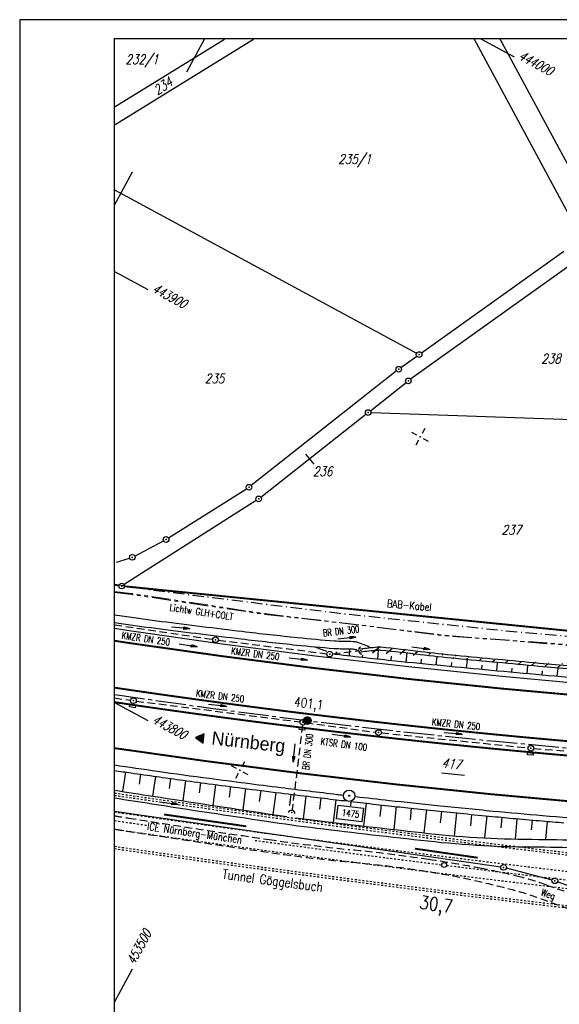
# Model space of a CAD drawing. Extents: x 0 to 1135, y 0 to 420.
# Tile 2 of 80: x 0 to 142, y 160 to 420. Entities that reach past the tile are written whole.
import ezdxf
from ezdxf.enums import TextEntityAlignment as Align

# ---------------------------------------------------------------- set-up
doc = ezdxf.new("R2010")
doc.units = 0
doc.header["$LTSCALE"] = 2
doc.header["$MEASUREMENT"] = 0
for name, pattern in [('ACAD_ISO03W100', [0.5, 0.25, -0.25]), ('ACAD_ISO05W100', [0.5, 0.25, -0.25]), ('ACHSE', [5.5, 4, -0.5, 0.5, -0.5]), ('AUSGEZOGEN', [0]), ('BAB-FM2', [2.6, 1.5, -0.5, 0.1, -0.5]), ('EinAusfädelung', [3.5, 2.5, -1]), ('GEMEINDE', [3.5, 2, -0.5, 0.5, -0.5]), ('GESTRICH-X2', [1.5, 1, -0.5]), ('PHANTOMX2', [5, 2.5, -0.5, 0.5, -0.5, 0.5, -0.5])]:
    doc.linetypes.add(name, pattern=pattern)
doc.layers.get('0').update_dxf_attribs({"color": 8, "linetype": 'AUSGEZOGEN'})
for name, color, linetype in [('ACHSETOP', 250, 'ACHSE'), ('BAB_FM', 8, 'BAB-FM2'), ('Bahnachse', 7, 'CONTINUOUS'), ('BOESCHG', 8, 'AUSGEZOGEN'), ('DURCHL', 200, 'GESTRICH-X2'), ('EINAUSF', 8, 'EinAusfädelung'), ('FBRTOP', 8, 'AUSGEZOGEN'), ('FLSTNR', 8, 'AUSGEZOGEN'), ('FLSTNR-BAB', 7, 'AUSGEZOGEN'), ('GEMEINGRZ', 8, 'GEMEINDE'), ('Gleisachsen', 7, 'CONTINUOUS'), ('GRABEN', 8, 'AUSGEZOGEN'), ('GRENZL', 8, 'AUSGEZOGEN'), ('GRENZL-BAB', 7, 'AUSGEZOGEN'), ('GRENZP', 8, 'AUSGEZOGEN'), ('GRENZP-BAB', 7, 'AUSGEZOGEN'), ('HEKT_B', 250, 'CONTINUOUS'), ('KANAL', 200, 'GESTRICH-X2'), ('Lichtwellenleiter COLT', 8, 'PHANTOMX2'), ('Lichtwellenleiter GLH', 8, 'PHANTOMX2'), ('MULDE', 8, 'AUSGEZOGEN'), ('NETZ', 250, 'AUSGEZOGEN'), ('PFEIL', 200, 'CONTINUOUS'), ('PFEILTOP', 8, 'AUSGEZOGEN'), ('PP', 8, 'AUSGEZOGEN'), ('RAHMEN', 250, 'AUSGEZOGEN'), ('RICHTUNG', 250, 'CONTINUOUS'), ('Rinne', 200, 'CONTINUOUS'), ('SCHRIFT', 8, 'AUSGEZOGEN'), ('SCHSYMBOL', 200, 'AUSGEZOGEN'), ('TEXTO', 200, 'CONTINUOUS'), ('TUNNEL', 15, 'CONTINUOUS'), ('WEG', 8, 'GESTRICH-X2')]:
    doc.layers.add(name, color=color, linetype=linetype)
doc.styles.add('ROMANS', font='romans.shx', dxfattribs={"width": 0.8})
doc.styles.add('UNIR-O', font='unir_o.shx')

# ---------------------------------------------------------------- blocks, each defined once
blk = doc.blocks.new('IKR')
at = {"color": 0}
for p, q in [((-2.5, 0), (-1, 0)), ((0, 1), (0, 2.5)), ((1, 0), (2.5, 0)), ((0, -2.5), (0, -1))]:
    blk.add_line(p, q, dxfattribs=at)
blk.add_circle((0, 0), 0.05, dxfattribs=at)
blk.add_point((0, 0), dxfattribs=at)
blk = doc.blocks.new('*X17')
at = {"color": 0}
for p, q in [((212.2338378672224, 257.3935923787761), (213.2417524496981, 258.4015069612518)), ((212.2358318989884, 257.4662970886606), (213.1690477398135, 258.3995129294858)), ((212.2367523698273, 257.3257962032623), (213.3095486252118, 258.3985924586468)), ((212.2437289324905, 257.2620620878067), (213.3732827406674, 258.3916158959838)), ((212.2440325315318, 257.5452083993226), (213.0901364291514, 258.3913122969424)), ((212.2541807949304, 257.201803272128), (213.4335415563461, 258.3811640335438)), ((212.2606187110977, 257.6325052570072), (213.0028395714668, 258.3747261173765)), ((212.2676832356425, 257.1445950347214), (213.4907497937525, 258.3676615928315)), ((212.283919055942, 257.0901201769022), (213.5452246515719, 258.3514257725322)), ((212.2898237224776, 257.732420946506), (212.9029238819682, 258.3455211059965)), ((212.3026459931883, 257.0381364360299), (213.5972083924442, 258.3326988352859)), ((212.3236761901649, 256.9884559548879), (213.6468888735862, 258.3116686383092)), ((212.3425626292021, 257.8558705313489), (212.7794742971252, 258.2927821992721)), ((212.3468627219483, 256.9409318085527), (213.6944130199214, 258.2884821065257)), ((212.3720904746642, 256.8954488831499), (213.7398959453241, 258.2632543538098)), ((212.3992698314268, 256.8519175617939), (213.7834272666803, 258.2360749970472)), ((212.4283322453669, 256.8102692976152), (213.8250755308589, 258.2070125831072)), ((212.4592271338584, 256.7704535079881), (213.864891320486, 258.1761176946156)), ((212.4919197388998, 256.7324354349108), (213.9029093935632, 258.1434250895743)), ((212.5263897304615, 256.6961947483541), (213.9391500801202, 258.1089550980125)), ((212.5626304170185, 256.6617247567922), (213.9736200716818, 258.0727144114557)), ((212.6006484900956, 256.6290321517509), (214.0063126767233, 258.0346963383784)), ((212.6404642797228, 256.5981372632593), (214.0372075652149, 257.9948805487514)), ((212.6821125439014, 256.5690748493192), (214.0662699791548, 257.9532322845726)), ((212.7256438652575, 256.5418954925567), (214.0934493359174, 257.9097009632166)), ((212.7711267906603, 256.5166677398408), (214.1186770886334, 257.8642180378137)), ((212.8186509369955, 256.4934812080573), (214.1418636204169, 257.8166938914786)), ((212.8683314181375, 256.4724510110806), (214.1628938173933, 257.7670134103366)), ((212.9203151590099, 256.4537240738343), (214.1816207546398, 257.7150296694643)), ((212.9747900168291, 256.437488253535), (214.1978565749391, 257.6605548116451)), ((213.0319982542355, 256.4239858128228), (214.2113590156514, 257.6033465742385)), ((213.0922570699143, 256.4135339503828), (214.2218108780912, 257.5430877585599)), ((213.1559911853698, 256.4065573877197), (214.2287874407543, 257.4793536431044)), ((213.2237873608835, 256.4036428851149), (214.2317019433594, 257.4115574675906)), ((213.2964920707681, 256.4056369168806), (214.2297079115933, 257.3388527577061)), ((213.3754033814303, 256.4138375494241), (214.22150727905, 257.2599414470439)), ((213.4627002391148, 256.43042372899), (214.2049210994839, 257.1726445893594)), ((213.5626159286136, 256.4596287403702), (214.1757160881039, 257.0727288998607)), ((213.6860655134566, 256.5123676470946), (214.1229771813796, 256.9492793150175))]:
    blk.add_line(p, q, dxfattribs=at)
blk = doc.blocks.new('SRMAST2')
at = {"color": 0}
blk.add_circle((0, 0), 0.9989724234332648, dxfattribs=at)
blk.add_point((0, 0), dxfattribs=at)
blk.add_blockref('*X17', (-213.2327699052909, -257.4025749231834))
blk = doc.blocks.new('PKT')
at = {"color": 0}
blk.add_circle((0, 0), 0.15, dxfattribs=at)
blk.add_point((0, 0), dxfattribs=at)
blk = doc.blocks.new('PP')
at = {"color": 0}
blk.add_circle((0, -0.0058763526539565), 1.493420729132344, dxfattribs=at)
blk.add_point((0, 0), dxfattribs=at)
blk = doc.blocks.new('RPFEIL')
at = {"color": 0}
for p, q in [((-0.001748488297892, -0.0004267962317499), (-1.25174848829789, -2.165490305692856)), ((-1.25174848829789, -2.165490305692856), (1.248251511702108, -2.165490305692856)), ((-1.151748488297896, -2.165490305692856), (-1.151748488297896, -1.992285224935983)), ((-1.051748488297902, -2.165490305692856), (-1.051748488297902, -1.81908014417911)), ((-0.9517484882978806, -2.165490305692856), (-0.9517484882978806, -1.645875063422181)), ((-0.8517484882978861, -2.165490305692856), (-0.8517484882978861, -1.472669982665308)), ((-0.7517484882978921, -2.165490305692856), (-0.7517484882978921, -1.299464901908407)), ((-0.6517484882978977, -2.165490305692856), (-0.6517484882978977, -1.126259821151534)), ((-0.5517484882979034, -2.165490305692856), (-0.5517484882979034, -0.9530547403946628)), ((-0.4517484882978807, -2.165490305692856), (-0.4517484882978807, -0.7798496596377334)), ((-0.3517484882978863, -2.165490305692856), (-0.3517484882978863, -0.6066445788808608)), ((-0.251748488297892, -2.165490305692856), (-0.251748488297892, -0.4334394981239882)), ((-0.1517484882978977, -2.165490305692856), (-0.1517484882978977, -0.2602344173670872)), ((-0.0517484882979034, -2.165490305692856), (-0.0517484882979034, -0.0870293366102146)), ((1.248251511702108, -2.165490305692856), (-0.001748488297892, -0.0004267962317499)), ((0.0482515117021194, -2.165490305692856), (0.0482515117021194, -0.0870293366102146)), ((0.1482515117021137, -2.165490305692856), (0.1482515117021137, -0.2602344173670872)), ((0.248251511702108, -2.165490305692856), (0.248251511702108, -0.4334394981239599)), ((0.3482515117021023, -2.165490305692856), (0.3482515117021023, -0.6066445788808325)), ((0.4482515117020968, -2.165490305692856), (0.4482515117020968, -0.7798496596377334)), ((0.5482515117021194, -2.165490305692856), (0.5482515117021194, -0.9530547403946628)), ((0.6482515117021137, -2.165490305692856), (0.6482515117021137, -1.126259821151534)), ((0.7482515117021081, -2.165490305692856), (0.7482515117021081, -1.299464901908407)), ((0.8482515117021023, -2.165490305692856), (0.8482515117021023, -1.47266998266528)), ((0.9482515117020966, -2.165490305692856), (0.9482515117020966, -1.645875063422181)), ((1.048251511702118, -2.165490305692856), (1.048251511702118, -1.819080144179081)), ((1.148251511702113, -2.165490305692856), (1.148251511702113, -1.992285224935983))]:
    blk.add_line(p, q, dxfattribs=at)
blk = doc.blocks.new('GST')
at = {"color": 0}
blk.add_circle((0, 0), 0.75, dxfattribs=at)
blk.add_point((0, 0), dxfattribs=at)
blk = doc.blocks.new('42')
at = {"color": 0}
blk.add_arc((-0.0246800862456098, -0.3106833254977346), 0.9100732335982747, 12.53630024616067, 167.4636997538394, dxfattribs=at)
blk.add_point((0, 0), dxfattribs=at)
blk = doc.blocks.new('10')
blk.add_blockref('GST', (0, 0))
blk = doc.blocks.new('40')
at = {"color": 0}
blk.add_arc((0.0246800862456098, 0.3106833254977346), 0.9100732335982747, 192.5363002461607, 347.4636997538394, dxfattribs=at)
blk.add_point((0, 0), dxfattribs=at)
blk = doc.blocks.new('17')
blk.add_lwpolyline([(-0.7551444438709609, -1.217819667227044), (0.7477110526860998, -1.217819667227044), (0.7477110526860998, -1.800570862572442), (-0.7551444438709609, -1.800570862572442)], close=True)
blk.add_blockref('GST', (0, 0))
blk = doc.blocks.new('PFEIL2')
at = {"color": 0}
for p, q in [((0.8796887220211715, 0.0024565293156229), (-2.401395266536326, -0.0115320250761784)), ((0.8808543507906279, -0.2709205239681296), (0.8785230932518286, 0.2758335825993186)), ((0.8785230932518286, 0.2758335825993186), (2.42908935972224, 0.0090619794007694)), ((0.9110887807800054, 0.2702307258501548), (0.878570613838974, 0.2646884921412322)), ((0.9651190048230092, 0.2609349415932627), (0.8786494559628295, 0.2461975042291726)), ((1.019149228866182, 0.2516391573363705), (0.8787282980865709, 0.2277065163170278)), ((1.073179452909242, 0.24234337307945), (0.8788071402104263, 0.2092155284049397)), ((1.127209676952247, 0.2330475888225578), (0.8788859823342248, 0.1907245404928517)), ((1.18123990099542, 0.2237518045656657), (0.8789648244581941, 0.1722335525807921)), ((1.235270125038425, 0.2144560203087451), (0.8790436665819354, 0.1537425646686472)), ((1.289300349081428, 0.2051602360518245), (0.8791225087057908, 0.1352515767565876)), ((1.34333057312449, 0.195864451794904), (0.8792013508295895, 0.1167605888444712)), ((1.397360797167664, 0.1865686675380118), (0.8792801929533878, 0.0982696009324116)), ((1.451391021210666, 0.1772728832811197), (0.8793590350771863, 0.0797786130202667)), ((1.505421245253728, 0.1679770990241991), (0.8794378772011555, 0.0612876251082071)), ((1.559451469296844, 0.1586813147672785), (0.8795167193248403, 0.0427966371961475)), ((1.613481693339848, 0.1493855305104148), (0.8795955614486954, 0.024305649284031)), ((1.66751191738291, 0.140089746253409), (0.8796744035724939, 0.005814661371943)), ((1.721542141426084, 0.1307939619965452), (0.8797532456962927, -0.0126763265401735)), ((1.775572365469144, 0.1214981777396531), (0.8798320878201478, -0.0311673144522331)), ((1.82960258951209, 0.1122023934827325), (0.8799109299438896, -0.0496583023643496)), ((1.883632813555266, 0.1029066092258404), (0.8799897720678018, -0.0681492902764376)), ((1.937663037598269, 0.0936108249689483), (0.8800686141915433, -0.08664027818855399)), ((1.991693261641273, 0.0843150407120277), (0.8801474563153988, -0.105131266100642)), ((2.045723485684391, 0.0750192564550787), (0.8802262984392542, -0.1236222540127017)), ((2.099753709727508, 0.0657234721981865), (0.8803051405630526, -0.1421132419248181)), ((2.153783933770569, 0.056427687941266), (0.8803839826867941, -0.1606042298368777)), ((2.207814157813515, 0.0471319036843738), (0.8804628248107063, -0.1790952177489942)), ((2.26184438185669, 0.0378361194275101), (0.8805416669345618, -0.1975862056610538)), ((2.315874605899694, 0.0285403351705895), (0.8806205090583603, -0.2160771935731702)), ((2.36990482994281, 0.0192445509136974), (0.8806993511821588, -0.2345681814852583)), ((2.423935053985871, 0.009948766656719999), (0.8807781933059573, -0.2530591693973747)), ((2.42908935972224, 0.0090619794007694), (0.8808543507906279, -0.2709205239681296))]:
    blk.add_line(p, q, dxfattribs=at)

msp = doc.modelspace()

# ---------------------------------------------------------------- hatches: boundary and pattern name
at = {"layer": 'Rinne'}
h = msp.add_hatch(dxfattribs=at)
h.set_pattern_fill('ANSI31', color=256, scale=20, style=0)
h.set_pattern_definition([(40.99817018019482, (89.9589409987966, 253.5696266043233), (-1.640087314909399, 1.886826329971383), [])])
edge = h.paths.add_edge_path()
edge.add_arc((208.5950619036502, 339.9719970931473), 96.97771242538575, 280.1565447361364, 282.4351047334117, ccw=False)
edge.add_arc((224.6587594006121, 250.3035645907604), 5.881773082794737, 270.8949320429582, 280.1565447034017, ccw=False)
edge.add_arc((220.0280886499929, 546.7465354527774), 302.3609090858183, 268.8916798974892, 270.8949320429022, ccw=False)
edge.add_arc((217.7846697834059, 430.7850910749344), 186.3777658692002, 266.3400648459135, 268.891679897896, ccw=False)
edge.add_arc((378.8372386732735, 2948.610652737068), 2709.348928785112, 265.7225181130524, 266.3400648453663, ccw=False)
edge.add_arc((299.629212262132, 1889.611170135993), 1647.39138933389, 264.9305544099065, 265.7225180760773, ccw=False)
edge.add_arc((604.639946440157, 5327.896635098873), 5099.17911260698, 264.73880457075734, 264.93055440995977, ccw=False)
edge.add_arc((918.8401520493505, 8739.995723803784), 8525.714091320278, 264.59051198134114, 264.73880464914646, ccw=False)
edge.add_arc((145.9545650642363, 578.1464583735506), 327.3523304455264, 262.9390425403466, 264.59051198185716, ccw=False)
edge.add_arc((55.75300562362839, -150.0803405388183), 406.4395964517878, 82.93904231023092, 84.421141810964)
edge.add_arc((94.7475632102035, 249.1336711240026), 5.325644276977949, 84.42114181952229, 95.12000275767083)
edge.add_arc((103.5768144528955, 150.5924011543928), 104.2616719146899, 95.12000273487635, 97.53469768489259)
edge.add_arc((208.572778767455, 339.7670011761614), 97.58169734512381, 280.15654473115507, 282.45512479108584, ccw=False)
edge.add_arc((224.7222150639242, 249.6199699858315), 5.999540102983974, 270.8769184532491, 280.1565447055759, ccw=False)
edge.add_arc((220.0990100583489, 551.6656743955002), 308.0806245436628, 268.8916799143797, 270.8769184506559, ccw=False)
edge.add_arc((217.740690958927, 429.7650735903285), 186.1572135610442, 266.3376899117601, 268.891679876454, ccw=False)
edge.add_arc((379.9730995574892, 2964.386530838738), 2725.965333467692, 265.72251808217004, 266.33768991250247, ccw=False)
edge.add_arc((299.3206520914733, 1886.07538980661), 1644.642192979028, 264.93052343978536, 265.72251811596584, ccw=False)
edge.add_arc((605.7222366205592, 5340.018240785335), 5112.148955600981, 264.73880466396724, 264.9305234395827, ccw=False)
edge.add_arc((915.1191448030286, 8699.955073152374), 8486.30099193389, 264.59000314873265, 264.7388045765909, ccw=False)
edge.add_arc((145.7915324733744, 576.4475188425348), 326.4456035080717, 262.9351186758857, 264.59000314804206, ccw=False)
edge.add_arc((56.34480792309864, -145.2801117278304), 400.8036586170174, 82.93511893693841, 84.42861615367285)
edge.add_arc((94.75085405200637, 248.4397378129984), 5.215053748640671, 84.42861614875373, 95.12000271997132)
edge.add_arc((103.5480775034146, 150.2559229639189), 103.7921942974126, 95.12000274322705, 97.51322144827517)

# ---------------------------------------------------------------- linework, layer by layer
at = {"layer": 'ACHSETOP', "flags": 128}
msp.add_lwpolyline([(25, 241.9941527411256), (26.314543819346, 241.7909028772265), (51.06727667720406, 238.2822102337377), (75.86134127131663, 235.0854016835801), (100.6940987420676, 232.2019042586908), (125.5619588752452, 229.6313857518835), (150.4600478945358, 227.3753449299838), (175.3842999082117, 225.4325699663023), (200.3311964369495, 223.8049635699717), (225.2957919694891, 222.4917895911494), (250.2758515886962, 221.4931197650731), (275.2669054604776, 220.809097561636), (300.2636041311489, 220.4403421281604), (316.9935411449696, 220.3709338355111), (325.2632105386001, 220.3712807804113), (350.263685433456, 220.3710979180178), (375.2632807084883, 220.3713907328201), (400.2637556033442, 220.3712078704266), (425.2633508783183, 220.3715006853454), (575.2630857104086, 220.370950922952), (825.2634365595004, 220.3715006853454), (950, 220.3712505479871)], dxfattribs=at)
at = {"layer": 'BAB_FM', "flags": 128}
msp.add_lwpolyline([(25.00000000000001, 271.0979415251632), (34.60650354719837, 269.5900538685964), (53.6620264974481, 267.2282782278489), (84.23978953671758, 263.4384155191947), (131.3679701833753, 258.4771539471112), (180.7608200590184, 254.3985690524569), (220.6055014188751, 250.6089295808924), (233.2348552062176, 249.7463919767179), (240.207857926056, 248.5728362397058), (280.2576121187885, 250.0785550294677), (329.2941249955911, 249.9776080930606), (389.8676164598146, 253.1895780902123)], dxfattribs=at)
at = {"layer": 'Bahnachse', "linetype": 'Continuous'}
msp.add_circle((111.9598937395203, 196.9925468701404), 0.6500000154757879, dxfattribs=at)
at = {"layer": 'Bahnachse', "linetype": 'ACAD_ISO05W100'}
for start, end in [(261.7449423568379, 261.8594334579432), (262.2324242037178, 262.8791266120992), (262.8960565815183, 264.1812766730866)]:
    msp.add_arc((656.751929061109, 4563.135180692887), 4400.000104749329, start, end, dxfattribs=at)
at = {"layer": 'BOESCHG'}
for p, q in [((83.46934629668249, 252.528214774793), (83.55699790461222, 253.2443755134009)), ((86.94991748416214, 252.1194327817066), (87.11866966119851, 253.9551416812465)), ((90.43302451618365, 252.3925106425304), (90.35485063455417, 251.731989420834)), ((94.5398038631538, 253.6505192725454), (94.35379758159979, 251.2926628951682)), ((97.99850734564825, 252.130581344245), (97.8716442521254, 250.9202025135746)), ((102.1014416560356, 252.9041481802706), (101.8268691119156, 250.5147574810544)), ((110.0461704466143, 251.9658579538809), (109.7985622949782, 249.7181731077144)), ((105.9312730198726, 251.2718612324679), (105.7895281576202, 250.1155221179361)), ((113.9159254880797, 250.4398462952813), (113.807161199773, 249.327459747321)), ((118.0067745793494, 251.1741301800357), (117.7964798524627, 248.9451671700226)), ((121.8845398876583, 249.6846497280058), (121.7799017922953, 248.5699479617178)), ((125.9717575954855, 250.4264499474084), (125.7638903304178, 248.2007820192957)), ((133.9374419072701, 249.6862786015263), (133.7321621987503, 247.4657081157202)), ((129.8512648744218, 248.9442796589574), (129.7480172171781, 247.8331336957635)), ((137.8185208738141, 248.2087674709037), (137.7164936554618, 247.0984897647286)), ((141.9039075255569, 248.9545722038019), (141.7013708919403, 246.7314455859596)), ((27.23071207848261, 216.3785313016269), (27.97805937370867, 221.5095504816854)), ((31.56370945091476, 218.3481032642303), (31.93669834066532, 220.9358235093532)), ((35.15202260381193, 215.1463621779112), (35.89623355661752, 220.3683159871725)), ((39.48937356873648, 217.1720267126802), (39.85705057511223, 219.8098441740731)), ((43.08996838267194, 213.9242973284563), (43.81956281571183, 219.2635245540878)), ((47.41918199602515, 216.0213997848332), (47.78326675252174, 218.7259095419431)), ((51.02118398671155, 212.7113570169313), (51.74804205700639, 218.1962543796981)), ((55.35111736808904, 214.8913556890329), (55.71393346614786, 217.6750231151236)), ((58.95544059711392, 211.5060375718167), (59.68092773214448, 217.1622518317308)), ((63.28504769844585, 213.7816720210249), (63.64885346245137, 216.6567343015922)), ((66.88788072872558, 210.311237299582), (67.61763172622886, 216.157954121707)), ((71.22175281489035, 212.7043497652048), (71.58719548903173, 215.6654603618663)), ((74.82826751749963, 209.2087387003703), (75.55738113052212, 215.1780038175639)), ((79.1677353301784, 211.7016847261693), (79.52824536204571, 214.6961125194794)), ((82.79013168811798, 208.2244718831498), (83.5000403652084, 214.2219573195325)), ((87.33521019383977, 212.5743158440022), (87.47275257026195, 213.7555479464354)), ((90.75767621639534, 207.2795453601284), (91.44634674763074, 213.2967139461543)), ((95.08271611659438, 209.831736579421), (95.420906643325, 212.846326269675)), ((98.73375417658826, 206.361429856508), (99.39649329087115, 212.4050978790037)), ((103.0491172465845, 208.9434793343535), (103.3732465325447, 211.9745143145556)), ((106.712642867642, 205.470810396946), (107.3509830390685, 211.5530983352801)), ((111.0165972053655, 208.0945821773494), (111.3295525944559, 211.1396239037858)), ((114.7027447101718, 204.6864101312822), (115.3091001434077, 210.7356774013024)), ((118.9980164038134, 207.362766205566), (119.2896290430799, 210.3415149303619)), ((122.714531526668, 204.1423656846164), (123.2710132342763, 209.9560847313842)), ((126.9919345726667, 206.7706241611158), (127.2532793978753, 209.579886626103)), ((130.7525133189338, 203.8412880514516), (131.2366213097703, 209.2152604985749)), ((134.9983356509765, 206.3217747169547), (135.2209161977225, 208.8611882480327)), ((138.8040156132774, 203.7683228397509), (139.2060861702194, 208.5171161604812))]:
    msp.add_line(p, q, dxfattribs=at)
for points in [[(81.03044874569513, 253.3217175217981, -0.004653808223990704), (77.97417315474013, 254.4725353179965)], [(229.6852312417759, 241.9945824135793, 0.004075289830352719), (227.8227213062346, 241.6521110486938, 0.006640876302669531), (226.6844946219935, 241.4174951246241, 0.01068670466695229), (223.9471690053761, 240.7536247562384, -0.04308933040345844), (223.2578471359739, 240.6330411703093, -0.03591564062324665), (222.5287515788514, 240.6219196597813, -0.003250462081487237), (214.4980320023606, 241.1289177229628, -0.000401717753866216), (185.7077605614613, 243.1577478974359, -0.001283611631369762), (176.6997653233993, 243.8230560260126, -0.0007044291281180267), (161.4176389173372, 245.0128685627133, -0.001223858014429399), (152.6242388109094, 245.7316200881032, -0.00192090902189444), (151.2987747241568, 245.8483570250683, -9.444416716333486e-05), (124.3499210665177, 248.3313146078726, -0.002559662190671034), (99.1495342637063, 250.7881471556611, -0.004108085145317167), (83.46934629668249, 252.528214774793, -0.03809484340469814), (83.00691341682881, 252.6194965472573, -0.00733839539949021)]]:
    msp.add_lwpolyline(points, format="xyb", dxfattribs=at)
for centre, radius, start, end in [((475.4662126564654, 3293.803556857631), 3104.712920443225, 261.657445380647, 261.7389440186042), ((390.9408473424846, 2711.633344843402), 2516.438585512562, 261.7389440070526, 261.8948839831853), ((214.1153513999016, 1469.987441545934), 1262.264831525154, 261.8948839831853, 262.1723018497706), ((315.9592272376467, 2210.802163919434), 2010.047305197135, 262.1723015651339, 262.3921413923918), ((296.6860199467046, 2066.507166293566), 1864.470854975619, 262.3921413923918, 262.6679604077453), ((359.4186696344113, 2554.048782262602), 2356.031850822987, 262.6679603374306, 262.9133246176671), ((463.3646517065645, 3390.162254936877), 3198.581853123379, 262.9133246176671, 263.0622037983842), ((318.894090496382, 2202.889173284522), 2002.551287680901, 263.0622035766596, 263.2503608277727), ((330.8393275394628, 2303.819417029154), 2104.185941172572, 263.2503608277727, 263.3225544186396), ((330.8393275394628, 2303.819417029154), 2104.185941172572, 263.3521294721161, 263.4473400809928), ((294.7185190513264, 1989.360931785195), 1787.659715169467, 263.4473398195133, 263.6610475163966), ((258.7054367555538, 1665.179306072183), 1461.483890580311, 263.6610475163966, 263.889334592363), ((319.9191587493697, 2236.963202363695), 2036.535143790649, 263.8893346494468, 264.0827238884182), ((274.0425955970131, 1794.330223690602), 1591.531084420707, 264.0827238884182, 264.3397884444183), ((299.8243432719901, 2054.45770180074), 1852.933080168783, 264.3397883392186, 264.5780311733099), ((252.3589801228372, 1554.373275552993), 1350.601124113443, 264.5780311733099, 264.842290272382), ((279.881239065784, 1859.285276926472), 1656.752725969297, 264.8422903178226, 265.080887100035), ((223.9958585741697, 1209.955754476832), 1005.022717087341, 265.080887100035, 265.4072782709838)]:
    msp.add_arc(centre, radius, start, end, dxfattribs=at)
at = {"layer": 'DURCHL'}
for p, q in [((82.50268098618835, 252.7315081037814), (89.1963620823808, 253.4817949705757)), ((74.61841666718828, 233.9063624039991), (71.85721858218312, 211.5669503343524))]:
    msp.add_line(p, q, dxfattribs=at)
at = {"layer": 'EINAUSF', "flags": 128}
msp.add_lwpolyline([(25, 227.8372877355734, 0.5, 0.5, 0), (49.18964394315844, 224.4084127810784, 0.5, 0.5, 0), (74.15875015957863, 221.189035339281, 0.5, 0.5, 0), (99.16691141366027, 218.285170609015, 0.5, 0.5, 0), (124.2104809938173, 215.6964895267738, 0.5, 0.5, 0), (149.2843321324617, 213.4245227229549, 0.5, 0.5, 0), (174.3845488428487, 211.4680318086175, 0.5, 0.5, 0), (199.5077309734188, 209.8289240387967, 0.5, 0.5, 0), (224.6484370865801, 208.5064863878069, 0.5, 0.5, 0), (249.8046824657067, 207.5007728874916, 0.5, 0.5, 0), (274.9721167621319, 206.8119230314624, 0.5, 0.5, 0), (287.5844766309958, 206.6258634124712, 0.5, 0.5, 0)], format="xyseb", dxfattribs=at)
at = {"layer": 'FBRTOP', "const_width": 0.5}
for points in [[(213.098676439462, 224.8790697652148, 1.104593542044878e-05), (225.3775286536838, 224.2722271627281, 0.001406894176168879)], [(25, 243.7880915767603, 0.0002012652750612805), (26.5757911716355, 243.5539639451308, 0.000785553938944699), (32.75321331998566, 242.6485934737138, 0.0007855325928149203), (38.93361786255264, 241.7626138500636, 0.0007854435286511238), (45.11663928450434, 240.8960762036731, 0.0007849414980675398), (51.3063071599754, 240.0484205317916, 0.0007881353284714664), (57.49728223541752, 239.2204204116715, 0.0007874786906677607), (63.6959990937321, 238.4112595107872, 0.0007890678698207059), (69.88778820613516, 237.6228507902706, 0.0007895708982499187), (76.07809031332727, 236.854484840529, 0.0007889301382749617), (82.26341055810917, 236.1065574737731, 0.0007880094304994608), (88.45828693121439, 235.3772906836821, 0.0007887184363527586), (94.66513526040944, 234.666451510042, 0.0007869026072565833), (100.8885173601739, 233.9735803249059, 0.0007878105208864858), (107.1142017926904, 233.3002962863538, 0.0007893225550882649), (113.3300516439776, 232.6479048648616, 0.0007888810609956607), (119.5383246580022, 232.0161138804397, 0.0007907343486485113), (125.7340108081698, 231.4053738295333, 0.0007888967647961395), (131.9330436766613, 230.8140724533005, 0.0007877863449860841), (138.1426487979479, 230.241516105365, 0.0007871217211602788), (144.3701884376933, 229.6870827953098, 0.0007858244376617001)], [(25, 239.9640717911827, 0.0001300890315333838), (26.0213848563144, 239.8124650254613, 0.001571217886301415), (38.40276875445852, 238.0177002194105, 0.001570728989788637), (50.79904342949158, 236.3002391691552, 0.001575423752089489), (63.21237580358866, 234.659954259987, 0.001577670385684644), (75.6181139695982, 233.100206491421, 0.001579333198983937), (88.02194878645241, 231.6201918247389, 0.001574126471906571), (100.4759291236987, 230.2137994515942, 0.001575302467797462), (112.9412405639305, 228.8855904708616, 0.001581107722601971), (125.368890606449, 227.6406862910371, 0.001578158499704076), (137.8012164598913, 226.474606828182, 0.001571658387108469), (150.2920884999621, 225.3823703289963, 0.00157193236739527), (162.789599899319, 224.3686856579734, 0.001578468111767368), (175.2414783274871, 223.4376359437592, 0.001581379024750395), (187.7093965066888, 222.5845844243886, 0.001577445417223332), (200.2135585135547, 221.8083864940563, 0.001571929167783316), (212.7172549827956, 221.1112486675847, 0.001574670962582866), (225.2033127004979, 220.4938891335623, 0.001261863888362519), (235.219960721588, 220.0555755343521, 0.001573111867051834)]]:
    msp.add_lwpolyline(points, format="xyb", dxfattribs=at)
at = {"layer": 'FBRTOP'}
msp.add_lwpolyline([(25, 259.4491258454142), (28.84303987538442, 258.8549293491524), (53.38078843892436, 255.3767106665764), (77.9591767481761, 252.2077102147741), (102.5758117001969, 249.3493082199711), (127.2271726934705, 246.8011686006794), (151.9086976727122, 244.5647508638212), (176.6161360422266, 242.6388759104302), (201.3458235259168, 241.0254408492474), (226.093425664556, 239.7236810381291), (228.8709512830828, 239.6126392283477)], dxfattribs=at)
at = {"layer": 'FBRTOP', "const_width": 0.5}
msp.add_lwpolyline([(25, 256.1605077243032), (28.366656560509, 255.6399678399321), (52.94490941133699, 252.1560076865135), (77.56393238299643, 248.9817680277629), (102.2212860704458, 246.1186379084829), (126.9134367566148, 243.5662819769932), (151.6357636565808, 241.3261671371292), (176.3840509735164, 239.3971081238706), (201.1546619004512, 237.7810031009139), (225.9431468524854, 236.4770927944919), (250.7470207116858, 235.4854666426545), (275.5616941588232, 234.8062720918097), (300.3959027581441, 234.4399137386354), (317.0222885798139, 234.3709350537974), (325.2626231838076, 234.3712807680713), (350.2637878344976, 234.3710979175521), (375.2631167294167, 234.3713907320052), (400.2638580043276, 234.3712078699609), (425.2631868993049, 234.3715006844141), (575.2631370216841, 234.3709509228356), (825.2634057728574, 234.3715006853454), (950, 234.3712505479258)], dxfattribs=at)
at = {"layer": 'FBRTOP'}
for points in [[(25, 223.3996431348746, 0.001011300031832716), (36.35245640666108, 221.7574658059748, 0.002507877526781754), (50.03339775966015, 219.8766716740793, 0.001817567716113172), (68.9320294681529, 217.4449588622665, 0.001622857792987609), (83.70131894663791, 215.6477921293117, 0.0001933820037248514), (85.23629109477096, 215.4666684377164, 0.002119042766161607)], [(88.62849852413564, 215.0706636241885, 0.001117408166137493), (97.50237881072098, 214.0625095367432, 0.002119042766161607), (110.1150206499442, 212.7122323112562, 0.001811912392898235), (124.8775246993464, 211.2490915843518, 0.002573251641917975), (137.9380033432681, 210.0702141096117, 0.002357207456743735), (152.2074903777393, 208.9239427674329, 0.003138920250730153), (169.3309969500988, 207.7376878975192, 0.004672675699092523), (180.8450803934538, 207.1206019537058, 0.001093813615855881), (185.3548087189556, 206.9310372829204, -0.0002219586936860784), (207.5803765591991, 206.0356148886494, -0.001109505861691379), (212.7371423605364, 205.8141035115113, -0.0004566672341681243), (225.2641153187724, 205.2366846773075)]]:
    msp.add_lwpolyline(points, format="xyb", dxfattribs=at)
at = {"layer": 'FLSTNR'}
msp.add_line((75.34480033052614, 305.4018436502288), (77.60008177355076, 302.7803071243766), dxfattribs=at)
at = {"layer": 'FLSTNR-BAB'}
msp.add_line((111.263055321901, 221.3301751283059), (117.3020620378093, 220.7439450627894), dxfattribs=at)
at = {"layer": 'GEMEINGRZ', "const_width": 0.5}
for points in [[(38.06586970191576, 210.3351834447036), (59.76146993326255, 207.2054168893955)], [(104.2416951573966, 201.3138470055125), (120.8093116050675, 198.9238337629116)]]:
    msp.add_lwpolyline(points, dxfattribs=at)
at = {"layer": 'Gleisachsen', "linetype": 'ACAD_ISO03W100'}
for radius, start, end in [(4397.750104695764, 261.7406893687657, 264.5714561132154), (4402.250104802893, 261.7491909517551, 264.6538934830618)]:
    msp.add_arc((656.751929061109, 4563.135180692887), radius, start, end, dxfattribs=at)
at = {"layer": 'GRABEN'}
for points in [[(25, 216.7286465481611, 0.0006819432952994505), (35.12385429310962, 215.1507131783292, 0.0009513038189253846), (65.43107781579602, 210.5282932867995, 0.002658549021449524), (70.4536447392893, 209.7993223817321, 0.003155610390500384)], [(25, 214.7040801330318, 0.0006610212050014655), (34.81854278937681, 213.1741543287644, 0.0009513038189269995), (65.13328973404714, 208.5505869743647, 0.006970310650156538), (78.37238804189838, 206.7455029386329, 0.003155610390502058), (107.6407198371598, 203.357082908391, 0.02747788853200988), (136.8907599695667, 201.7759084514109, -0.03212440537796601), (161.6814307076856, 200.2048240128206, -0.02037850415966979), (173.3553908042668, 198.2217243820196, 0.03259041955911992), (180.8671744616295, 197.1335538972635), (201.0500216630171, 195.5418096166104), (220.0446267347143, 194.0437774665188)], [(72.71322371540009, 209.4891299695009, 0.003116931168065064), (78.61492751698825, 208.7307421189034, 0.003155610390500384), (107.8581821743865, 205.3452252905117, 0.02747788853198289), (136.8888852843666, 203.7759075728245, -0.03212440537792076), (161.9357723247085, 202.188585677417, -0.02037850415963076), (173.7703911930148, 200.1781943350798, 0.03259041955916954), (181.0244185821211, 199.1273628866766), (201.2072657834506, 197.5356186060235), (220.2018708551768, 196.0375864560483)]]:
    msp.add_lwpolyline(points, format="xyb", dxfattribs=at)
at = {"layer": 'GRENZL'}
for p, q in [((25.18117430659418, 392.3585185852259), (61.63652495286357, 414.8878126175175)), ((25.19097610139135, 397.0662188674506), (53.97798699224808, 414.866865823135)), ((119.7745741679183, 415), (145.971, 366.449)), ((150.874, 370.006), (126.6409202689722, 415)), ((24.99999999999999, 375.1224858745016), (104.696, 332.006)), ((105.966, 332.085), (143.551, 358.93)), ((146.069, 355.829), (103.126, 325.151)), ((100.576, 328.235), (104.745, 331.213)), ((99.37700000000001, 327.335), (61.074, 297.114)), ((92.51799999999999, 316.83), (101.926, 324.251)), ((63.629, 294.038), (91.34, 315.901)), ((92.679, 316.34), (177.161, 313.47)), ((39.246, 283.276), (59.85100000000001, 296.249)), ((62.407, 293.171), (27.534, 271.001)), ((30.362, 278.519), (37.948, 282.526)), ((25.547, 276.875), (28.983, 277.946))]:
    msp.add_line(p, q, dxfattribs=at)
at = {"layer": 'GRENZL-BAB'}
for p, q in [((25, 211.1931813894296), (126.895, 196.494)), ((140.427, 193.042), (128.362, 196.197)), ((156.703, 187.011), (141.855, 192.589))]:
    msp.add_line(p, q, dxfattribs=at)
at = {"layer": 'GRENZL-BAB', "const_width": 0.5}
for points in [[(26.162, 270.729), (25, 270.9339063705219)], [(27.647, 270.524), (223.581, 250.891)]]:
    msp.add_lwpolyline(points, dxfattribs=at)
at = {"layer": 'KANAL'}
for p, q in [((25, 260.3688438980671), (50.91197053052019, 256.5285882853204)), ((52.40130068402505, 256.3268639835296), (81.02094980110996, 252.7517737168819)), ((82.50268098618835, 252.7315081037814), (89.19636208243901, 253.4817949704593)), ((25, 241.0818753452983), (29.2544227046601, 240.4580157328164)), ((30.7442285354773, 240.2571710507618), (73.95548072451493, 234.7586409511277)), ((75.44528655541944, 234.5577962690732), (93.90549191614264, 232.0349990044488)), ((95.4100437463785, 231.8614225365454), (134.0841199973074, 227.8933627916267)), ((135.5761496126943, 227.7618005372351), (173.6611613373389, 224.6090983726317))]:
    msp.add_line(p, q, dxfattribs=at)
at = {"layer": 'Lichtwellenleiter COLT', "lineweight": 0, "flags": 128}
msp.add_lwpolyline([(498.2379874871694, 253.8036884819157), (415.8931360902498, 250.3198932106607), (293.8287200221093, 246.6697751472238), (291.0587475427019, 246.5908925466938), (247.3598615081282, 248.3559419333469), (206.4599367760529, 252.5806873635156), (202.5115109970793, 251.5713614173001), (195.8429119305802, 250.682456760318), (112.1250500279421, 257.6180608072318), (64.56335462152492, 263.3273723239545), (29.41558137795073, 268.6614965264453), (24.99999999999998, 269.1585893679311)], dxfattribs=at)
at = {"layer": 'Lichtwellenleiter GLH', "flags": 128}
msp.add_lwpolyline([(25.00000000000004, 268.9509480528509), (29.42269700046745, 268.4370987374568), (64.70191527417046, 263.1694516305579), (88.02579108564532, 260.5755576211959), (112.1776231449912, 257.5134612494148), (165.0923469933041, 253.7080238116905), (197.9630694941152, 250.2555552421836), (208.3511683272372, 252.8698849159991)], dxfattribs=at)
at = {"layer": 'MULDE'}
for points in [[(313.8830371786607, 241.0600698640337, 0.0007048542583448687), (321.2967065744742, 241.002547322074, 0.0003457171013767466), (336.4120369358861, 240.917028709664, 0.0001315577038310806), (344.3553638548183, 240.8796699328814, 0.0001528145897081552), (351.1937716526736, 240.8513970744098, 0.0002694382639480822), (368.1304021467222, 240.7956771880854, 0.0002858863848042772), (384.0926527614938, 240.7608915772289, 9.221852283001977e-05), (397.2013274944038, 240.7422375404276, 0.0002434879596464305), (402.1661050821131, 240.7385060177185, 4.586932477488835e-06), (413.4317577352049, 240.7356282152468, 6.362672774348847e-06), (421.5533170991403, 240.7337205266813, 3.484569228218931e-07), (450.3586424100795, 240.7273410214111, 6.695385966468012e-06)], [(463.1691870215, 240.7248326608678, 5.815762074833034e-06), (493.0581315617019, 240.7194016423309, 2.464392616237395e-05)], [(92.59595856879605, 254.2742078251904, 0.04561854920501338), (88.94185983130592, 255.7474332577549, 0.05772437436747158), (88.01999722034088, 255.9120831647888, 0.01890946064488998), (85.19101074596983, 255.978879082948, -0.02327307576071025), (83.0469933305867, 256.0482197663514, -0.00597639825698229), (73.2907825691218, 256.9367290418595, -0.003986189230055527), (58.67348982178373, 258.5621805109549, -0.002206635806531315), (37.40217764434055, 261.1946601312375, -0.00479253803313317), (27.64090688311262, 262.5416719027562, -0.0006622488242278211), (25, 262.9355103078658, -0.001709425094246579)], [(89.04774408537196, 253.6135283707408, 0.009115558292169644), (88.36600320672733, 253.8321293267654, 0.05772437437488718), (87.89723187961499, 253.9158545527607, 0.01890946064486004), (85.21942488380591, 253.9790809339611, -0.02327307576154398), (82.889420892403, 254.0544366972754, -0.005976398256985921), (73.08559769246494, 254.9472820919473, -0.003986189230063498), (58.43661128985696, 256.5762579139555, -0.002206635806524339), (37.1477797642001, 259.210905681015, -0.004792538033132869), (27.34852949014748, 260.563158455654, -0.0005877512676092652), (25, 260.9130369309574, -0.001709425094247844)]]:
    msp.add_lwpolyline(points, format="xyb", dxfattribs=at)
at = {"layer": 'NETZ'}
for p, q in [((48.777, 414.98), (44.02, 406.184)), ((121.662, 414.98), (130.458, 410.223)), ((25.02, 371.05), (29.777, 379.846)), ((25.02, 353.556), (33.816, 348.8)), ((25.02, 239.871), (33.816, 235.114)), ((25.02, 160.823), (29.777, 169.619))]:
    msp.add_line(p, q, dxfattribs=at)
at = {"layer": 'PP', "flags": 128}
msp.add_lwpolyline([(83.55838588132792, 209.198792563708), (83.98728316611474, 212.773152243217), (90.68920756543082, 211.9689698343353), (90.26031028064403, 208.3946101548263)], close=True, dxfattribs=at)
at = {"layer": 'RAHMEN'}
for p, q in [((1135, 420), (0, 420)), ((0, 420), (0, 0))]:
    msp.add_line(p, q, dxfattribs=at)
at = {"layer": 'RAHMEN', "const_width": 0.35}
msp.add_lwpolyline([(25, 5), (1130, 5), (1130, 415), (25, 415), (25, 5)], dxfattribs=at)
at = {"layer": 'Rinne'}
for points in [[(229.4776303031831, 245.2693305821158, -0.009942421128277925), (225.6959409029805, 244.5139610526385, -0.0404334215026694), (224.7506260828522, 244.422508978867, -0.008741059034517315), (214.1796338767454, 244.4421939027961, -0.01113398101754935), (205.8873407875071, 244.7874427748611, -0.002694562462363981), (176.755539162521, 246.8085495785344, -0.003455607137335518), (154.0605685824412, 248.6638341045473, -0.0008366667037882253), (137.064627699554, 250.2002141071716, -0.0006470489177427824), (115.0940217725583, 252.25203510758, -0.007206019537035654), (105.7146972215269, 253.2767902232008, 0.006466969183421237), (95.26529923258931, 254.4340896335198, 0.04671652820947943), (94.27229193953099, 254.4380659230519, 0.01053648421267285), (89.90533838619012, 253.9538396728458)], [(229.6187008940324, 244.4818668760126, -0.01002978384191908), (225.7801633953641, 243.7144448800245, -0.04051214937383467), (224.814035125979, 243.6211325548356, -0.008662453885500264), (214.1399210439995, 243.6426874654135, -0.01114434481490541), (205.8497402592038, 243.9880205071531, -0.002684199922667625), (176.6520339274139, 246.014307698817, -0.003455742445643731), (153.9940504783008, 247.8665747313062, -0.0008365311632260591), (136.9576409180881, 249.4066176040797, -0.0006492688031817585), (115.0135830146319, 251.4560576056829, -0.007220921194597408), (105.6409374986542, 252.4804498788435, 0.006516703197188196), (95.25716184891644, 253.6301557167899, 0.046683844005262), (94.2854521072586, 253.6339833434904, 0.01044276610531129), (89.97673200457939, 253.157031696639)]]:
    msp.add_lwpolyline(points, format="xyb", dxfattribs=at)
at = {"layer": 'SCHSYMBOL'}
msp.add_lwpolyline([(73.79469263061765, 233.3246731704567), (75.28629498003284, 233.1411055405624), (75.21511431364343, 232.5627178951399), (73.72351196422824, 232.7462855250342)], close=True, dxfattribs=at)
at = {"layer": 'TUNNEL', "linetype": 'ACAD_ISO03W100'}
for centre, radius, start, end in [((657.4198532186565, 4562.973302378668), 4392.750104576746, 261.7224189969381, 267.205781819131), ((657.4198532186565, 4562.973302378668), 4393.350104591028, 261.7235573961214, 264.5347832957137), ((657.4794431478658, 4563.368900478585), 4407.050104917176, 261.7486827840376, 267.2027536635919), ((657.4794431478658, 4563.368900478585), 4407.650104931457, 261.7498138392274, 267.2026462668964)]:
    msp.add_arc(centre, radius, start, end, dxfattribs=at)
at = {"layer": 'WEG'}
msp.add_lwpolyline([(234.9346474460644, 192.5167727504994, -0.03427294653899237), (233.534865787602, 190.5082017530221, -0.1128474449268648), (231.7177864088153, 189.0718992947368, -0.03533414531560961), (226.315183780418, 186.9546148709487, -0.05693030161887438), (222.770899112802, 186.276182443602), (207.7451850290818, 185.1412379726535), (192.9803447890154, 184.0259982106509, -0.02137802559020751), (180.3868920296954, 183.6147920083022, -0.02446809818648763), (169.3956226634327, 184.2644185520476, -0.02518753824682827), (160.9383747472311, 185.6147228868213, -0.0164985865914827), (148.2481990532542, 188.7428891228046, -0.01796787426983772), (138.9044294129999, 191.742248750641, 0.02498334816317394), (132.1528225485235, 193.8055386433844, 0.01434050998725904), (121.7776633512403, 196.1033135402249, 0.01082309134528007), (107.896142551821, 198.4522671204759, 0.01058755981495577), (87.08191302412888, 201.0635990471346, -0.01034085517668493), (65.76990807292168, 203.7267022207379, -0.003186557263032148), (28.70594023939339, 209.3802302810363, -0.001472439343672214), (25, 209.9809000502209, -0.0009475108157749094)], format="xyb", dxfattribs=at)
at = {"layer": 'WEG', "flags": 128}
msp.add_lwpolyline([(25, 206.4643217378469, 0.000998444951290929), (28.3758559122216, 205.9333099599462, 0.002588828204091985), (65.51788914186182, 200.3637489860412, 0.01319234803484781), (88.65556571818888, 197.637576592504, -0.01595964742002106), (107.7700987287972, 195.2781187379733, -0.01479241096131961), (118.0915863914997, 193.3538646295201, -0.01197021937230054), (130.7001203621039, 190.2972247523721, -0.02762793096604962), (138.8384488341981, 187.6271674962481, 0.02557138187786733), (147.618401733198, 184.7065775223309, 0.02492263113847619), (159.0760543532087, 182.1424679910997, 0.02781850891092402), (169.5273527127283, 180.9383668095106, 0.01503087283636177), (182.6435727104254, 180.5575905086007, 0.01901240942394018), (193.0108851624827, 180.9627118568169), (207.561799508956, 182.0864813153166), (223.1740215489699, 183.2922157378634, -0.0256375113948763), (229.6311007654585, 183.4589317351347, -0.01384867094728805), (241.5663885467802, 182.8240211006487)], format="xyb", dxfattribs=at)

# ---------------------------------------------------------------- block references
at = {"layer": 'GRENZP'}
for p in [(105.355, 331.649), (99.965, 327.799), (102.515, 324.715), (91.929, 316.365), (60.485, 296.649), (63.04, 293.574), (38.611, 282.876), (29.699, 278.169)]:
    msp.add_blockref('GST', p, dxfattribs=at)
at = {"layer": 'GRENZP-BAB'}
for p in [(26.901, 270.599), (127.637, 196.387), (141.153, 192.853)]:
    msp.add_blockref('GST', p, dxfattribs=at)
at = {"layer": 'HEKT_B', "rotation": 61.59653548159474}
msp.add_blockref('SRMAST2', (75.86134127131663, 235.0854016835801), dxfattribs=at)
at = {"layer": 'NETZ', "rotation": 151.5965}
for p in [(105.663, 309.947), (58.095, 221.985)]:
    msp.add_blockref('IKR', p, dxfattribs=at)
at = {"layer": 'PFEIL'}
for p, rotation in [((86.2602523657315, 256.8432130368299), 6.460935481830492), ((44.43392771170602, 254.8914287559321), 351.5432354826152), ((73.46952838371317, 251.3087513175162), 352.8711354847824), ((52.17353770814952, 239.0940039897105), 352.7240354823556), ((84.83891933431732, 231.0812661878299), 352.2632354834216), ((114.327554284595, 231.6798302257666), 354.1343354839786), ((72.37485529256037, 226.5631538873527), 263.3070636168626)]:
    msp.add_blockref('PFEIL2', p, dxfattribs=dict(at, rotation=rotation))
at = {"layer": 'PFEILTOP'}
for p, rotation in [((42.43207073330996, 259.5356907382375), 354.0255438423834), ((105.7777486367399, 254.1867963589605), 352.0133844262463), ((39.33582648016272, 213.2973979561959), 351.9762206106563)]:
    msp.add_blockref('PFEIL2', p, dxfattribs=dict(at, rotation=rotation))
at = {"layer": 'PP', "rotation": 61.59653548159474}
for name in ['PP', 'PKT']:
    msp.add_blockref(name, (86.89759808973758, 215.2919662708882), dxfattribs=at)
at = {"layer": 'RICHTUNG', "rotation": 83.1778361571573}
msp.add_blockref('RPFEIL', (46.35111409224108, 230.6134844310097), dxfattribs=at)
at = {"layer": 'SCHSYMBOL'}
for name, p, rotation in [('10', (51.65223367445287, 256.4090747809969), 352.2393354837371), ('10', (81.77003561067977, 252.6422682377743), 353.1243354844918), ('40', (89.9589409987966, 253.5696266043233), 283.3730579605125), ('17', (29.99804205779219, 240.3594243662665), 351.6822354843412), ('GST', (74.70998772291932, 234.6507512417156), 352.9840354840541), ('10', (94.64973041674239, 231.9417570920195), 353.5651354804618), ('17', (134.8354936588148, 227.8133151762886), 354.7318354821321), ('42', (71.77417640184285, 210.8228421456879), 352.6023103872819)]:
    msp.add_blockref(name, p, dxfattribs=dict(at, rotation=rotation))

# ---------------------------------------------------------------- texts
at = {"layer": 'BAB_FM', "style": 'ROMANS', "width": 0.8}
msp.add_text('BAB-Kabel', height=2, rotation=354.8808665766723, dxfattribs=at).set_placement((96.8489149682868, 265.036858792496))
at = {"layer": 'Bahnachse', "linetype": 'Continuous', "style": 'ROMANS', "oblique": 1.433537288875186e-06, "width": 0.8334000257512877}
msp.add_text('30,7', height=3.499999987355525, rotation=351.5954028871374, dxfattribs=at).set_placement((105.2514574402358, 185.5488434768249))
at = {"layer": 'DURCHL', "style": 'ROMANS', "width": 0.6}
msp.add_text('BR DN 300', height=1.8, rotation=83.3070636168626, dxfattribs=at).set_placement((76.8579355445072, 226.7653709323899), align=Align.CENTER)
at = {"layer": 'FLSTNR', "style": 'ROMANS', "oblique": 15, "width": 0.8}
for s, p in [('232/1', (27.87630464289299, 408.302173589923)), ('235/1', (84.01894126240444, 381.9672104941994)), ('238', (137.5786013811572, 329.3289550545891)), ('235', (48.82182351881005, 324.1166385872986)), ('236', (77.33932431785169, 299.6011426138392)), ('237', (127.117, 284.183))]:
    msp.add_text(s, height=2.5, dxfattribs=at).set_placement(p)
msp.add_text('234', height=2.5, rotation=33.96756499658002, dxfattribs=at).set_placement((36.33264978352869, 400.00826650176))
at = {"layer": 'FLSTNR-BAB', "style": 'ROMANS', "oblique": 15, "width": 0.8}
msp.add_text('417', height=2.5, rotation=354.4554465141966, dxfattribs=at).set_placement((111.2348086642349, 222.7211791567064))
at = {"layer": 'HEKT_B', "style": 'ROMANS', "width": 0.8}
msp.add_text('401,1', height=2.5, rotation=353.0155354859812, dxfattribs=at).set_placement((72.29757616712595, 238.8531686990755))
at = {"layer": 'Lichtwellenleiter GLH', "style": 'ROMANS', "width": 0.8}
msp.add_text('Lichtw GLH+COLT', height=1.8, rotation=351.4420749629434, dxfattribs=at).set_placement((39.46257134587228, 264.1006836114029))
at = {"layer": 'NETZ', "style": 'ROMANS', "oblique": 16.6, "width": 0.75}
for s, rotation, p in [('444000', 331.5965, (131.338, 409.748)), ('443900', 331.5965, (34.696, 348.324)), ('443800', 331.5965, (34.696, 234.638)), ('453500', 61.59650000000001, (30.252, 170.499))]:
    msp.add_text(s, height=2.5, rotation=rotation, dxfattribs=at).set_placement(p)
at = {"layer": 'PP', "style": 'ROMANS', "width": 0.75}
msp.add_text('1475', height=1.8, rotation=353.1576354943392, dxfattribs=at).set_placement((89.47394468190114, 209.39542439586), align=Align.RIGHT)
at = {"layer": 'RICHTUNG', "style": 'UNIR-O'}
msp.add_text('Nürnberg', height=3.5, rotation=353.5785917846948, dxfattribs=at).set_placement((50.46293737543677, 228.8082235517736))
at = {"layer": 'SCHRIFT', "style": 'ROMANS', "width": 0.8}
msp.add_text('ICE Nürnberg-München', height=1.999999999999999, rotation=351.6768998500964, dxfattribs=at).set_placement((33.5359322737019, 206.2911155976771))
at = {"layer": 'TEXTO', "style": 'ROMANS'}
for s, rotation, width, p in [('BR DN 300', 6.460935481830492, 0.6, (84.88242738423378, 257.8194349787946)), ('KMZR DN 250', 351.5432354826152, 0.75, (33.15579642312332, 255.80056249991)), ('KMZR DN 250', 352.8711354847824, 0.75, (62.03755712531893, 251.8232220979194)), ('KMZR DN 250', 352.7240354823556, 0.75, (52.75889979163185, 240.674621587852)), ('KMZR DN 250', 354.1343354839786, 0.75, (115.0253148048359, 233.2451485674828)), ('KTSR DN 100', 352.2632354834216, 0.75, (85.40689236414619, 227.9344851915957))]:
    msp.add_text(s, height=1.8, rotation=rotation, dxfattribs=dict(at, width=width)).set_placement(p, align=Align.CENTER)
at = {"layer": 'TUNNEL', "linetype": 'Continuous', "style": 'ROMANS', "oblique": 1.042434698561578e-06, "width": 0.8}
msp.add_text('Tunnel Göggelsbuch', height=2.5, rotation=352.4015565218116, dxfattribs=at).set_placement((53.366594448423, 193.4197297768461))
at = {"layer": 'WEG', "style": 'ROMANS', "width": 0.8}
msp.add_text('Weg', height=1.8, rotation=339.9832119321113, dxfattribs=at).set_placement((137.3426686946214, 189.0965938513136))

doc.saveas('drawing.dxf')
